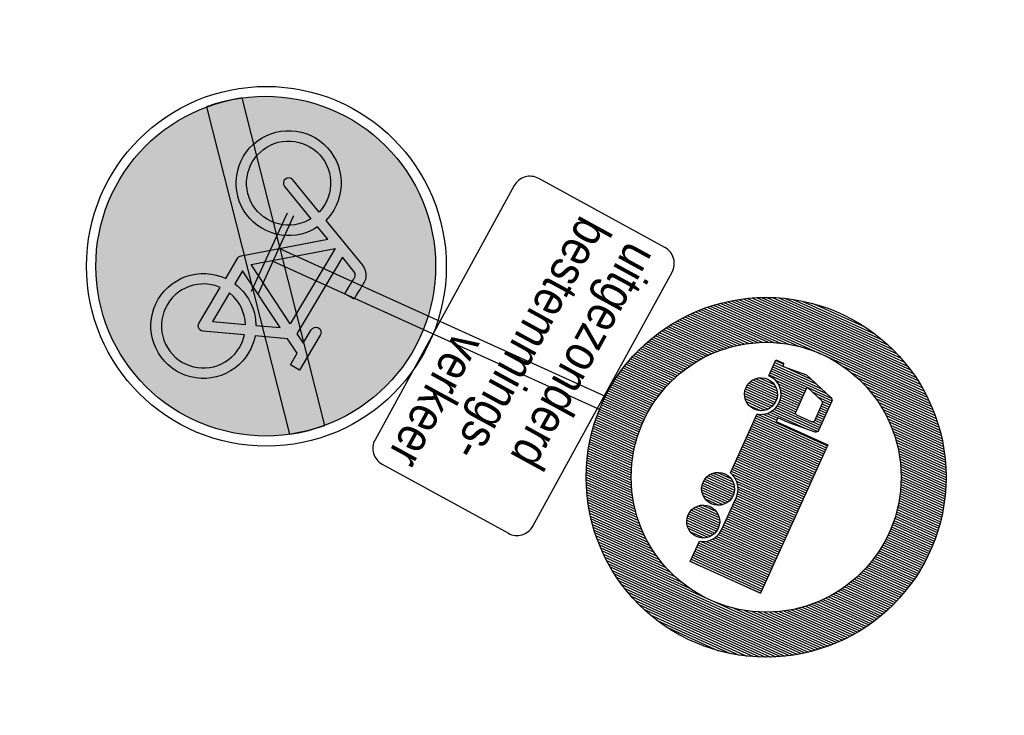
# Model space of a CAD drawing. Header units: metres. Extents: x 197090 to 197675, y 354829 to 355564.
# Tile 2 of 12: x 197664.78 to 197670.94, y 354829.49 to 354833.84. Entities that reach past the tile are written whole.
import ezdxf
from ezdxf.enums import TextEntityAlignment as Align

# ---------------------------------------------------------------- set-up
doc = ezdxf.new("R2010")
doc.units = ezdxf.units.M
doc.layers.get('0').update_dxf_attribs({"lineweight": 25})
doc.styles.add('RVV', font='arial.ttf', dxfattribs={"width": 0.85, "height": 2})
pattern_1 = [(0, (0, 0), (0, 0.00625), [])]

# ---------------------------------------------------------------- blocks, each defined once
blk = doc.blocks.new('G12')
h = blk.add_hatch(color=170)
h.paths.add_polyline_path([(1.7424, -0.0877), (1.7424, -0.1569), (1.8819, -0.2964), (1.8933, -0.2817), (1.9066, -0.2629), (1.9189, -0.2434), (1.9303, -0.2233), (1.9407, -0.2025), (1.9502, -0.1812), (1.9586, -0.1594), (1.9659, -0.1373), (1.9721, -0.1151), (1.9771, -0.0926), (1.981, -0.0699), (1.9838, -0.047), (1.9855, -0.0239), (1.9861, -0.0005), (1.9855, 0.0228), (1.9838, 0.046), (1.981, 0.0689), (1.9771, 0.0916), (1.9721, 0.114), (1.9659, 0.1363), (1.9586, 0.1583), (1.9502, 0.1801), (1.9407, 0.2015), (1.9303, 0.2222), (1.9189, 0.2423), (1.9066, 0.2618), (1.8933, 0.2806), (1.8791, 0.2988), (1.8639, 0.3164), (1.8478, 0.3333), (1.8309, 0.3494), (1.8133, 0.3646), (1.7951, 0.3788), (1.7763, 0.3921), (1.7568, 0.4044), (1.7367, 0.4158), (1.716, 0.4262), (1.6946, 0.4357), (1.6728, 0.4441), (1.6508, 0.4514), (1.6285, 0.4576), (1.6061, 0.4626), (1.5834, 0.4665), (1.5605, 0.4694), (1.5373, 0.471), (1.514, 0.4716), (1.4906, 0.471), (1.4675, 0.4694), (1.4446, 0.4665), (1.4219, 0.4626), (1.3994, 0.4576), (1.3772, 0.4514), (1.3551, 0.4441), (1.3333, 0.4357), (1.312, 0.4262), (1.2912, 0.4158), (1.2711, 0.4044), (1.2516, 0.3921), (1.2328, 0.3788), (1.2181, 0.3674), (1.3113, 0.2742), (1.3156, 0.2861), (1.3217, 0.2991), (1.3291, 0.3114), (1.3376, 0.3228), (1.3472, 0.3334), (1.3578, 0.3431), (1.3693, 0.3516), (1.3815, 0.3589), (1.3945, 0.3651), (1.4081, 0.37), (1.4219, 0.3735), (1.436, 0.3756), (1.4504, 0.3763), (1.4647, 0.3756), (1.4788, 0.3735), (1.4926, 0.37), (1.5062, 0.3651), (1.5193, 0.3589), (1.5315, 0.3516), (1.5429, 0.3431), (1.5535, 0.3334), (1.5632, 0.3228), (1.5717, 0.3114), (1.579, 0.2991), (1.5852, 0.2861), (1.5901, 0.2725), (1.5936, 0.2587), (1.5957, 0.2446), (1.5964, 0.2303), (1.5953, 0.212), (1.5919, 0.1941), (1.7433, 0.1392), (1.7509, 0.1355), (1.7576, 0.1304), (1.7633, 0.124), (1.7678, 0.1165), (1.7707, 0.1093), (1.7716, 0.1037), (1.7716, 0.1017), (1.7716, 0.0983), (1.7716, 0.0934), (1.7716, 0.087), (1.7716, 0.079), (1.7716, 0.0696), (1.7716, 0.0587), (1.7716, 0.0463), (1.7424, 0.0463), (1.7424, 0.0587), (1.7424, 0.0694), (1.7424, 0.0786), (1.7424, 0.0861), (1.7424, 0.0921), (1.7424, 0.0965), (1.7424, 0.0992), (1.7424, 0.1004), (1.7412, 0.1044), (1.7378, 0.1089), (1.7331, 0.112), (1.6842, 0.1296), (1.6842, -0.0987), (1.7131, -0.1276), (1.7131, -0.0877), (1.7143, -0.082), (1.7174, -0.0773), (1.7222, -0.0741), (1.7279, -0.0731), (1.7334, -0.0741), (1.7382, -0.0773), (1.7413, -0.082)])
h.paths.add_polyline_path([(1.5437, 0.0418), (1.6546, -0.0691), (1.6546, 0.1404)], flags=17)
h.paths.add_polyline_path([(1.6236, 0.1517), (1.582, 0.167), (1.5762, 0.1561), (1.5696, 0.1458), (1.5621, 0.1361), (1.5537, 0.127), (1.543, 0.1173), (1.5315, 0.1087), (1.5193, 0.1014), (1.5062, 0.0953), (1.4944, 0.0911), (1.5231, 0.0624)], flags=17)
h.paths.add_polyline_path([(1.4453, 0.2166), (1.4405, 0.2194), (1.4371, 0.224), (1.4357, 0.2295), (1.4368, 0.2352), (1.4398, 0.2401), (1.4443, 0.2434), (1.4498, 0.2447), (1.4555, 0.244), (1.5644, 0.2043), (1.5664, 0.2172), (1.5671, 0.2303), (1.5666, 0.2418), (1.5649, 0.2531), (1.5621, 0.2642), (1.5582, 0.2751), (1.5532, 0.2855), (1.5474, 0.2953), (1.5406, 0.3044), (1.5329, 0.313), (1.5245, 0.3207), (1.5153, 0.3275), (1.5056, 0.3333), (1.4951, 0.3382), (1.4843, 0.342), (1.4732, 0.3448), (1.4619, 0.3465), (1.4504, 0.347), (1.4388, 0.3465), (1.4275, 0.3448), (1.4164, 0.342), (1.4056, 0.3382), (1.3951, 0.3333), (1.3854, 0.3275), (1.3762, 0.3207), (1.3677, 0.313), (1.3599, 0.3044), (1.3532, 0.2953), (1.3473, 0.2855), (1.3425, 0.2751), (1.3386, 0.2642), (1.3358, 0.2531), (1.3354, 0.2501), (1.4702, 0.1153), (1.4732, 0.1157), (1.4843, 0.1185), (1.4951, 0.1223), (1.5056, 0.1272), (1.5153, 0.133), (1.5244, 0.1398), (1.5328, 0.1476), (1.5447, 0.1614), (1.5543, 0.1768)], flags=17)
blk.add_hatch(color=10).paths.add_polyline_path([(1.8099, -0.3684), (1.8292, -0.352), (1.8478, -0.3344), (1.8654, -0.3158), (1.8819, -0.2964), (1.218, 0.3674), (1.1987, 0.3509), (1.1801, 0.3333), (1.1625, 0.3148), (1.146, 0.2954)])
h = blk.add_hatch(color=255)
h.paths.add_polyline_path([(1.6842, 0.1305), (1.7331, 0.1128), (1.7378, 0.1097), (1.7412, 0.1053), (1.7424, 0.1012), (1.7424, 0.1001), (1.7424, 0.0973), (1.7424, 0.0929), (1.7424, 0.087), (1.7424, 0.0794), (1.7424, 0.0703), (1.7424, 0.0595), (1.7424, 0.0472), (1.7716, 0.0472), (1.7716, 0.0596), (1.7716, 0.0705), (1.7716, 0.0799), (1.7716, 0.0878), (1.7716, 0.0942), (1.7716, 0.0991), (1.7716, 0.1026), (1.7716, 0.1045), (1.7707, 0.1101), (1.7678, 0.1173), (1.7633, 0.1248), (1.7576, 0.1312), (1.7509, 0.1363), (1.7433, 0.14), (1.5919, 0.195), (1.5953, 0.2128), (1.5964, 0.2311), (1.5957, 0.2454), (1.5936, 0.2595), (1.5901, 0.2733), (1.5852, 0.2869), (1.579, 0.3), (1.5717, 0.3122), (1.5632, 0.3236), (1.5535, 0.3343), (1.5429, 0.3439), (1.5315, 0.3524), (1.5193, 0.3597), (1.5062, 0.3659), (1.4926, 0.3708), (1.4788, 0.3743), (1.4647, 0.3764), (1.4504, 0.3771), (1.436, 0.3764), (1.4219, 0.3743), (1.4081, 0.3708), (1.3945, 0.3659), (1.3815, 0.3597), (1.3693, 0.3524), (1.3578, 0.3439), (1.3472, 0.3343), (1.3376, 0.3236), (1.3291, 0.3122), (1.3217, 0.3), (1.3156, 0.2869), (1.3107, 0.2733), (1.3072, 0.2595), (1.3051, 0.2454), (1.3044, 0.2311), (1.3051, 0.2167), (1.3072, 0.2027), (1.3107, 0.1888), (1.3156, 0.1753), (1.3217, 0.1622), (1.3291, 0.1499), (1.3376, 0.1385), (1.3472, 0.1278), (1.3578, 0.1181), (1.3693, 0.1096), (1.3815, 0.1023), (1.3945, 0.0962), (1.4081, 0.0913), (1.4219, 0.0879), (1.436, 0.0858), (1.4504, 0.0851), (1.4647, 0.0858), (1.4788, 0.0879), (1.4926, 0.0913), (1.5062, 0.0961), (1.5193, 0.1023), (1.5315, 0.1096), (1.543, 0.1181), (1.5537, 0.1278), (1.5621, 0.1369), (1.5696, 0.1466), (1.5762, 0.1569), (1.582, 0.1678), (1.6236, 0.1526), (1.4408, -0.0099), (1.4372, -0.0143), (1.4361, -0.0171), (1.4357, -0.02), (1.4357, -0.086), (1.4252, -0.0874), (1.4148, -0.0896), (1.4046, -0.0926), (1.3945, -0.0964), (1.3815, -0.1026), (1.3693, -0.1099), (1.3578, -0.1184), (1.3472, -0.1281), (1.3376, -0.1388), (1.3291, -0.1502), (1.3217, -0.1624), (1.3156, -0.1754), (1.3107, -0.1889), (1.3072, -0.2027), (1.3051, -0.2169), (1.3044, -0.2313), (1.3051, -0.2457), (1.3072, -0.2598), (1.3107, -0.2737), (1.3156, -0.2872), (1.3217, -0.3003), (1.3291, -0.3125), (1.3376, -0.3239), (1.3472, -0.3346), (1.3578, -0.3442), (1.3693, -0.3527), (1.3815, -0.3599), (1.3945, -0.366), (1.4081, -0.3709), (1.4219, -0.3743), (1.436, -0.3764), (1.4504, -0.3771), (1.4647, -0.3764), (1.4788, -0.3743), (1.4926, -0.3709), (1.5062, -0.3661), (1.5193, -0.3599), (1.5315, -0.3527), (1.5429, -0.3442), (1.5535, -0.3346), (1.5632, -0.3239), (1.5717, -0.3125), (1.579, -0.3003), (1.5852, -0.2872), (1.5901, -0.2736), (1.5936, -0.2598), (1.5957, -0.2456), (1.5964, -0.2311), (1.5958, -0.2184), (1.5942, -0.2059), (1.5915, -0.1936), (1.5877, -0.1815), (1.6695, -0.1421), (1.7131, -0.163), (1.7131, -0.2), (1.7424, -0.2), (1.7424, -0.0869), (1.7413, -0.0812), (1.7382, -0.0764), (1.7334, -0.0733), (1.7279, -0.0723), (1.7222, -0.0733), (1.7174, -0.0764), (1.7143, -0.0812), (1.7131, -0.0869), (1.7131, -0.1308), (1.6842, -0.1167)])
h.paths.add_polyline_path([(1.4653, -0.1152), (1.4804, -0.1183), (1.4952, -0.1233), (1.5056, -0.1283), (1.5153, -0.1341), (1.5244, -0.1409), (1.5328, -0.1487), (1.5412, -0.1579), (1.5486, -0.1678), (1.4653, -0.2078)], flags=16)
h.paths.add_polyline_path([(1.4357, -0.1152), (1.4357, -0.232), (1.4371, -0.2375), (1.4407, -0.242), (1.4456, -0.245), (1.4511, -0.2459), (1.4566, -0.2445), (1.5611, -0.1944), (1.5638, -0.2034), (1.5656, -0.2125), (1.5668, -0.2217), (1.5671, -0.2311), (1.5666, -0.2426), (1.5649, -0.2539), (1.5621, -0.265), (1.5582, -0.2759), (1.5532, -0.2863), (1.5474, -0.2961), (1.5406, -0.3053), (1.5329, -0.3138), (1.5245, -0.3215), (1.5153, -0.3283), (1.5056, -0.3341), (1.4951, -0.339), (1.4843, -0.3429), (1.4732, -0.3456), (1.4619, -0.3473), (1.4504, -0.3478), (1.4388, -0.3473), (1.4275, -0.3457), (1.4164, -0.343), (1.4056, -0.3392), (1.3952, -0.3342), (1.3854, -0.3283), (1.3762, -0.3215), (1.3677, -0.3138), (1.3599, -0.3053), (1.3532, -0.2961), (1.3473, -0.2863), (1.3425, -0.2759), (1.3386, -0.265), (1.3358, -0.254), (1.3342, -0.2427), (1.3336, -0.2312), (1.3342, -0.2198), (1.3358, -0.2085), (1.3386, -0.1975), (1.3425, -0.1866), (1.3473, -0.1762), (1.3532, -0.1664), (1.3599, -0.1572), (1.3677, -0.1487), (1.3762, -0.1409), (1.3854, -0.1341), (1.3952, -0.1283), (1.4056, -0.1233), (1.4206, -0.1182)], flags=16)
h.paths.add_polyline_path([(1.4653, -0.086), (1.4653, -0.0439), (1.6358, -0.126), (1.5749, -0.1549), (1.5651, -0.1409), (1.5537, -0.1278), (1.543, -0.1182), (1.5315, -0.1098), (1.5192, -0.1025), (1.5062, -0.0964), (1.4963, -0.0926), (1.4861, -0.0896), (1.4758, -0.0874)], flags=16)
h.paths.add_polyline_path([(1.4767, -0.017), (1.6546, 0.1412), (1.6546, -0.1027)], flags=16)
h.paths.add_polyline_path([(1.4504, 0.1143), (1.4388, 0.1149), (1.4275, 0.1166), (1.4164, 0.1194), (1.4056, 0.1233), (1.3952, 0.1281), (1.3854, 0.1339), (1.3762, 0.1407), (1.3677, 0.1484), (1.3599, 0.1569), (1.3532, 0.1661), (1.3473, 0.1759), (1.3425, 0.1863), (1.3386, 0.1972), (1.3358, 0.2083), (1.3342, 0.2196), (1.3336, 0.2311), (1.3342, 0.2426), (1.3358, 0.2539), (1.3386, 0.265), (1.3425, 0.2759), (1.3473, 0.2863), (1.3532, 0.2961), (1.3599, 0.3053), (1.3677, 0.3138), (1.3762, 0.3215), (1.3854, 0.3283), (1.3951, 0.3341), (1.4056, 0.339), (1.4164, 0.3429), (1.4275, 0.3456), (1.4388, 0.3473), (1.4504, 0.3478), (1.4619, 0.3473), (1.4732, 0.3456), (1.4843, 0.3429), (1.4951, 0.339), (1.5056, 0.3341), (1.5153, 0.3283), (1.5245, 0.3215), (1.5329, 0.3138), (1.5406, 0.3053), (1.5474, 0.2961), (1.5532, 0.2863), (1.5582, 0.2759), (1.5621, 0.265), (1.5649, 0.2539), (1.5666, 0.2426), (1.5671, 0.2311), (1.5664, 0.218), (1.5644, 0.2051), (1.4555, 0.2448), (1.4498, 0.2456), (1.4443, 0.2442), (1.4398, 0.2409), (1.4368, 0.236), (1.4357, 0.2303), (1.4371, 0.2248), (1.4405, 0.2202), (1.4453, 0.2174), (1.5543, 0.1776), (1.5447, 0.1623), (1.5328, 0.1484), (1.5244, 0.1406), (1.5153, 0.1339), (1.5056, 0.128), (1.4951, 0.1232), (1.4843, 0.1193), (1.4732, 0.1166), (1.4619, 0.1149)], flags=16)
h = blk.add_hatch(color=170)
h.paths.add_polyline_path([(1.5717, -0.3133), (1.5632, -0.3247), (1.5535, -0.3354), (1.5429, -0.345), (1.5315, -0.3535), (1.5193, -0.3608), (1.5062, -0.3669), (1.4926, -0.3717), (1.4788, -0.3752), (1.4647, -0.3772), (1.4504, -0.3779), (1.436, -0.3772), (1.4219, -0.3752), (1.4081, -0.3717), (1.3945, -0.3669), (1.3815, -0.3608), (1.3693, -0.3535), (1.3578, -0.345), (1.3472, -0.3354), (1.3376, -0.3247), (1.3291, -0.3133), (1.3217, -0.3011), (1.3156, -0.2881), (1.3107, -0.2745), (1.3072, -0.2606), (1.3051, -0.2465), (1.3044, -0.2321), (1.3051, -0.2177), (1.3072, -0.2036), (1.3107, -0.1898), (1.3156, -0.1762), (1.3217, -0.1633), (1.3291, -0.151), (1.3376, -0.1396), (1.3472, -0.1289), (1.3578, -0.1192), (1.3693, -0.1107), (1.3815, -0.1034), (1.3945, -0.0973), (1.4046, -0.0935), (1.4148, -0.0905), (1.4252, -0.0883), (1.4357, -0.0868), (1.4357, -0.0208), (1.4361, -0.0179), (1.4372, -0.0152), (1.4408, -0.0107), (1.4468, -0.0054), (1.1461, 0.2954), (1.1346, 0.2806), (1.1213, 0.2618), (1.109, 0.2423), (1.0976, 0.2222), (1.0872, 0.2015), (1.0778, 0.1801), (1.0694, 0.1583), (1.0621, 0.1363), (1.0559, 0.114), (1.0508, 0.0916), (1.0469, 0.0689), (1.0441, 0.046), (1.0424, 0.0228), (1.0418, -0.0005), (1.0424, -0.0239), (1.0441, -0.047), (1.0469, -0.0699), (1.0508, -0.0926), (1.0559, -0.1151), (1.0621, -0.1373), (1.0694, -0.1594), (1.0778, -0.1812), (1.0872, -0.2025), (1.0976, -0.2233), (1.109, -0.2434), (1.1213, -0.2629), (1.1346, -0.2817), (1.1488, -0.2999), (1.164, -0.3174), (1.1801, -0.3344), (1.197, -0.3505), (1.2146, -0.3657), (1.2328, -0.3799), (1.2516, -0.3932), (1.2711, -0.4055), (1.2912, -0.4169), (1.312, -0.4273), (1.3333, -0.4367), (1.3551, -0.4451), (1.3772, -0.4524), (1.3994, -0.4586), (1.4219, -0.4637), (1.4446, -0.4676), (1.4675, -0.4704), (1.4906, -0.4721), (1.514, -0.4727), (1.5373, -0.4721), (1.5605, -0.4704), (1.5834, -0.4676), (1.6061, -0.4637), (1.6285, -0.4586), (1.6508, -0.4524), (1.6728, -0.4451), (1.6946, -0.4367), (1.716, -0.4273), (1.7367, -0.4169), (1.7568, -0.4055), (1.7763, -0.3932), (1.7951, -0.3799), (1.8098, -0.3684), (1.6121, -0.1706), (1.5877, -0.1824), (1.5915, -0.1944), (1.5942, -0.2067), (1.5958, -0.2192), (1.5964, -0.2319), (1.5957, -0.2464), (1.5936, -0.2606), (1.5901, -0.2745), (1.5852, -0.2881), (1.579, -0.3011)])
h.paths.add_polyline_path([(1.4566, -0.2454), (1.4511, -0.2467), (1.4456, -0.2458), (1.4407, -0.2428), (1.4371, -0.2383), (1.4357, -0.2328), (1.4357, -0.1161), (1.4206, -0.119), (1.4056, -0.1241), (1.3952, -0.1291), (1.3854, -0.135), (1.3762, -0.1418), (1.3677, -0.1495), (1.3599, -0.1581), (1.3532, -0.1672), (1.3473, -0.177), (1.3425, -0.1874), (1.3386, -0.1983), (1.3358, -0.2093), (1.3342, -0.2206), (1.3336, -0.2321), (1.3342, -0.2435), (1.3358, -0.2548), (1.3386, -0.2658), (1.3425, -0.2767), (1.3473, -0.2871), (1.3532, -0.2969), (1.3599, -0.3061), (1.3677, -0.3146), (1.3762, -0.3224), (1.3854, -0.3292), (1.3952, -0.3351), (1.4056, -0.34), (1.4164, -0.3438), (1.4275, -0.3465), (1.4388, -0.3481), (1.4504, -0.3487), (1.4619, -0.3481), (1.4732, -0.3465), (1.4843, -0.3437), (1.4951, -0.3399), (1.5056, -0.335), (1.5153, -0.3291), (1.5245, -0.3224), (1.5329, -0.3146), (1.5406, -0.3061), (1.5474, -0.2969), (1.5532, -0.2871), (1.5582, -0.2767), (1.5621, -0.2658), (1.5649, -0.2547), (1.5666, -0.2434), (1.5671, -0.2319), (1.5668, -0.2226), (1.5656, -0.2133), (1.5638, -0.2042), (1.5611, -0.1952)], flags=17)
h.paths.add_polyline_path([(1.4653, -0.2087), (1.5486, -0.1686), (1.5412, -0.1588), (1.5328, -0.1495), (1.5244, -0.1418), (1.5153, -0.135), (1.5056, -0.1291), (1.4952, -0.1241), (1.4804, -0.1191), (1.4653, -0.1161)], flags=16)
h.paths.add_polyline_path([(1.5062, -0.0973), (1.5192, -0.1034), (1.5315, -0.1106), (1.543, -0.119), (1.5537, -0.1286), (1.5651, -0.1417), (1.5749, -0.1558), (1.59, -0.1486), (1.5056, -0.0641), (1.4653, -0.0447), (1.4653, -0.0868), (1.4758, -0.0883), (1.4861, -0.0905), (1.4963, -0.0935)], flags=17)
for points in [[(1.514, -0.4727), (1.4906, -0.4721), (1.4675, -0.4704), (1.4446, -0.4676), (1.4219, -0.4637), (1.3994, -0.4586), (1.3772, -0.4524), (1.3551, -0.4451), (1.3333, -0.4367), (1.312, -0.4273), (1.2912, -0.4169), (1.2711, -0.4055), (1.2516, -0.3932), (1.2328, -0.3799), (1.2146, -0.3657), (1.197, -0.3505), (1.1801, -0.3344), (1.164, -0.3174), (1.1488, -0.2999), (1.1346, -0.2817), (1.1213, -0.2629), (1.109, -0.2434), (1.0976, -0.2233), (1.0872, -0.2025), (1.0778, -0.1812), (1.0694, -0.1594), (1.0621, -0.1373), (1.0559, -0.1151), (1.0508, -0.0926), (1.0469, -0.0699), (1.0441, -0.047), (1.0424, -0.0239), (1.0418, -0.0005), (1.0424, 0.0228), (1.0441, 0.046), (1.0469, 0.0689), (1.0508, 0.0916), (1.0559, 0.114), (1.0621, 0.1363), (1.0694, 0.1583), (1.0778, 0.1801), (1.0872, 0.2015), (1.0976, 0.2222), (1.109, 0.2423), (1.1213, 0.2618), (1.1346, 0.2806), (1.1488, 0.2988), (1.164, 0.3164), (1.1801, 0.3333), (1.197, 0.3494), (1.2146, 0.3646), (1.2328, 0.3788), (1.2516, 0.3921), (1.2711, 0.4044), (1.2912, 0.4158), (1.312, 0.4262), (1.3333, 0.4357), (1.3551, 0.4441), (1.3772, 0.4514), (1.3994, 0.4576), (1.4219, 0.4626), (1.4446, 0.4665), (1.4675, 0.4694), (1.4906, 0.471), (1.514, 0.4716), (1.5373, 0.471), (1.5605, 0.4694), (1.5834, 0.4665), (1.6061, 0.4626), (1.6285, 0.4576), (1.6508, 0.4514), (1.6728, 0.4441), (1.6946, 0.4357), (1.716, 0.4262), (1.7367, 0.4158), (1.7568, 0.4044), (1.7763, 0.3921), (1.7951, 0.3788), (1.8133, 0.3646), (1.8309, 0.3494), (1.8478, 0.3333), (1.8639, 0.3164), (1.8791, 0.2988), (1.8933, 0.2806), (1.9066, 0.2618), (1.9189, 0.2423), (1.9303, 0.2222), (1.9407, 0.2015), (1.9502, 0.1801), (1.9586, 0.1583), (1.9659, 0.1363), (1.9721, 0.114), (1.9771, 0.0916), (1.981, 0.0689), (1.9838, 0.046), (1.9855, 0.0228), (1.9861, -0.0005), (1.9855, -0.0239), (1.9838, -0.047), (1.981, -0.0699), (1.9771, -0.0926), (1.9721, -0.1151), (1.9659, -0.1373), (1.9586, -0.1594), (1.9502, -0.1812), (1.9407, -0.2025), (1.9303, -0.2233), (1.9189, -0.2434), (1.9066, -0.2629), (1.8933, -0.2817), (1.8791, -0.2999), (1.8639, -0.3174), (1.8478, -0.3344), (1.8309, -0.3505), (1.8133, -0.3657), (1.7951, -0.3799), (1.7763, -0.3932), (1.7568, -0.4055), (1.7367, -0.4169), (1.716, -0.4273), (1.6946, -0.4367), (1.6728, -0.4451), (1.6508, -0.4524), (1.6285, -0.4586), (1.6061, -0.4637), (1.5834, -0.4676), (1.5605, -0.4704), (1.5373, -0.4721), (1.514, -0.4727)], [(1.8099, -0.3684), (1.8292, -0.352), (1.8478, -0.3344), (1.8654, -0.3158), (1.8819, -0.2964), (1.218, 0.3674), (1.1987, 0.3509), (1.1801, 0.3333), (1.1625, 0.3148), (1.146, 0.2954), (1.8099, -0.3684)]]:
    blk.add_lwpolyline(points, close=True)
at = {"color": 255}
for points in [[(1.4357, -0.0208), (1.4361, -0.0179), (1.4372, -0.0152), (1.4408, -0.0107), (1.6236, 0.1517), (1.582, 0.167), (1.5762, 0.1561), (1.5696, 0.1458), (1.5621, 0.1361), (1.5537, 0.127), (1.543, 0.1173), (1.5315, 0.1087), (1.5193, 0.1014), (1.5062, 0.0953), (1.4926, 0.0905), (1.4788, 0.087), (1.4647, 0.085), (1.4504, 0.0843), (1.436, 0.085), (1.4219, 0.087), (1.4081, 0.0905), (1.3945, 0.0953), (1.3815, 0.1014), (1.3693, 0.1087), (1.3578, 0.1172), (1.3472, 0.1269), (1.3376, 0.1376), (1.3291, 0.1491), (1.3217, 0.1614), (1.3156, 0.1744), (1.3107, 0.188), (1.3072, 0.2018), (1.3051, 0.2159), (1.3044, 0.2303), (1.3051, 0.2446), (1.3072, 0.2587), (1.3107, 0.2725), (1.3156, 0.2861), (1.3217, 0.2991), (1.3291, 0.3114), (1.3376, 0.3228), (1.3472, 0.3334), (1.3578, 0.3431), (1.3693, 0.3516), (1.3815, 0.3589), (1.3945, 0.3651), (1.4081, 0.37), (1.4219, 0.3735), (1.436, 0.3756), (1.4504, 0.3763), (1.4647, 0.3756), (1.4788, 0.3735), (1.4926, 0.37), (1.5062, 0.3651), (1.5193, 0.3589), (1.5315, 0.3516), (1.5429, 0.3431), (1.5535, 0.3334), (1.5632, 0.3228), (1.5717, 0.3114), (1.579, 0.2991), (1.5852, 0.2861), (1.5901, 0.2725), (1.5936, 0.2587), (1.5957, 0.2446), (1.5964, 0.2303), (1.5953, 0.212), (1.5919, 0.1941), (1.7433, 0.1392), (1.7509, 0.1355), (1.7576, 0.1304), (1.7633, 0.124), (1.7678, 0.1165), (1.7707, 0.1093), (1.7716, 0.1037), (1.7716, 0.1017), (1.7716, 0.0983), (1.7716, 0.0934), (1.7716, 0.087), (1.7716, 0.079), (1.7716, 0.0696), (1.7716, 0.0587), (1.7716, 0.0463), (1.7424, 0.0463), (1.7424, 0.0587), (1.7424, 0.0694), (1.7424, 0.0786), (1.7424, 0.0861), (1.7424, 0.0921), (1.7424, 0.0965), (1.7424, 0.0992), (1.7424, 0.1004), (1.7412, 0.1044), (1.7378, 0.1089), (1.7331, 0.112), (1.6842, 0.1296), (1.6842, -0.1176), (1.7131, -0.1316), (1.7131, -0.0877), (1.7143, -0.082), (1.7174, -0.0773), (1.7222, -0.0741), (1.7279, -0.0731), (1.7334, -0.0741), (1.7382, -0.0773), (1.7413, -0.082), (1.7424, -0.0877), (1.7424, -0.2009), (1.7131, -0.2009), (1.7131, -0.1638), (1.6695, -0.1429), (1.5877, -0.1824), (1.5915, -0.1944), (1.5942, -0.2067), (1.5958, -0.2192), (1.5964, -0.2319), (1.5957, -0.2464), (1.5936, -0.2606), (1.5901, -0.2745), (1.5852, -0.2881), (1.579, -0.3011), (1.5717, -0.3133), (1.5632, -0.3247), (1.5535, -0.3354), (1.5429, -0.345), (1.5315, -0.3535), (1.5193, -0.3608), (1.5062, -0.3669), (1.4926, -0.3717), (1.4788, -0.3752), (1.4647, -0.3772), (1.4504, -0.3779), (1.436, -0.3772), (1.4219, -0.3752), (1.4081, -0.3717), (1.3945, -0.3669), (1.3815, -0.3608), (1.3693, -0.3535), (1.3578, -0.345), (1.3472, -0.3354), (1.3376, -0.3247), (1.3291, -0.3133), (1.3217, -0.3011), (1.3156, -0.2881), (1.3107, -0.2745), (1.3072, -0.2606), (1.3051, -0.2465), (1.3044, -0.2321), (1.3051, -0.2177), (1.3072, -0.2036), (1.3107, -0.1898), (1.3156, -0.1762), (1.3217, -0.1633), (1.3291, -0.151), (1.3376, -0.1396), (1.3472, -0.1289), (1.3578, -0.1192), (1.3693, -0.1107), (1.3815, -0.1034), (1.3945, -0.0973), (1.4046, -0.0935), (1.4148, -0.0905), (1.4252, -0.0883), (1.4357, -0.0868), (1.4357, -0.0208)], [(1.5543, 0.1768), (1.5447, 0.1614), (1.5328, 0.1476), (1.5244, 0.1398), (1.5153, 0.133), (1.5056, 0.1272), (1.4951, 0.1223), (1.4843, 0.1185), (1.4732, 0.1157), (1.4619, 0.1141), (1.4504, 0.1135), (1.4388, 0.1141), (1.4275, 0.1158), (1.4164, 0.1186), (1.4056, 0.1225), (1.3952, 0.1273), (1.3854, 0.1331), (1.3762, 0.1398), (1.3677, 0.1476), (1.3599, 0.1561), (1.3532, 0.1653), (1.3473, 0.1751), (1.3425, 0.1855), (1.3386, 0.1964), (1.3358, 0.2074), (1.3342, 0.2187), (1.3336, 0.2303), (1.3342, 0.2418), (1.3358, 0.2531), (1.3386, 0.2642), (1.3425, 0.2751), (1.3473, 0.2855), (1.3532, 0.2953), (1.3599, 0.3044), (1.3677, 0.313), (1.3762, 0.3207), (1.3854, 0.3275), (1.3951, 0.3333), (1.4056, 0.3382), (1.4164, 0.342), (1.4275, 0.3448), (1.4388, 0.3465), (1.4504, 0.347), (1.4619, 0.3465), (1.4732, 0.3448), (1.4843, 0.342), (1.4951, 0.3382), (1.5056, 0.3333), (1.5153, 0.3275), (1.5245, 0.3207), (1.5329, 0.313), (1.5406, 0.3044), (1.5474, 0.2953), (1.5532, 0.2855), (1.5582, 0.2751), (1.5621, 0.2642), (1.5649, 0.2531), (1.5666, 0.2418), (1.5671, 0.2303), (1.5664, 0.2172), (1.5644, 0.2043), (1.4555, 0.244), (1.4498, 0.2447), (1.4443, 0.2434), (1.4398, 0.2401), (1.4368, 0.2352), (1.4357, 0.2295), (1.4371, 0.224), (1.4405, 0.2194), (1.4453, 0.2166), (1.5543, 0.1768)], [(1.6546, -0.1035), (1.4767, -0.0178), (1.6546, 0.1404), (1.6546, -0.1035)], [(1.4653, -0.0868), (1.4758, -0.0883), (1.4861, -0.0905), (1.4963, -0.0935), (1.5062, -0.0973), (1.5192, -0.1034), (1.5315, -0.1106), (1.543, -0.119), (1.5537, -0.1286), (1.5651, -0.1417), (1.5749, -0.1558), (1.6358, -0.1268), (1.4653, -0.0447), (1.4653, -0.0868)], [(1.4357, -0.1161), (1.4206, -0.119), (1.4056, -0.1241), (1.3952, -0.1291), (1.3854, -0.135), (1.3762, -0.1418), (1.3677, -0.1495), (1.3599, -0.1581), (1.3532, -0.1672), (1.3473, -0.177), (1.3425, -0.1874), (1.3386, -0.1983), (1.3358, -0.2093), (1.3342, -0.2206), (1.3336, -0.2321), (1.3342, -0.2435), (1.3358, -0.2548), (1.3386, -0.2658), (1.3425, -0.2767), (1.3473, -0.2871), (1.3532, -0.2969), (1.3599, -0.3061), (1.3677, -0.3146), (1.3762, -0.3224), (1.3854, -0.3292), (1.3952, -0.3351), (1.4056, -0.34), (1.4164, -0.3438), (1.4275, -0.3465), (1.4388, -0.3481), (1.4504, -0.3487), (1.4619, -0.3481), (1.4732, -0.3465), (1.4843, -0.3437), (1.4951, -0.3399), (1.5056, -0.335), (1.5153, -0.3291), (1.5245, -0.3224), (1.5329, -0.3146), (1.5406, -0.3061), (1.5474, -0.2969), (1.5532, -0.2871), (1.5582, -0.2767), (1.5621, -0.2658), (1.5649, -0.2547), (1.5666, -0.2434), (1.5671, -0.2319), (1.5668, -0.2226), (1.5656, -0.2133), (1.5638, -0.2042), (1.5611, -0.1952), (1.4566, -0.2454), (1.4511, -0.2467), (1.4456, -0.2458), (1.4407, -0.2428), (1.4371, -0.2383), (1.4357, -0.2328), (1.4357, -0.1161)], [(1.4653, -0.2087), (1.5486, -0.1686), (1.5412, -0.1588), (1.5328, -0.1495), (1.5244, -0.1418), (1.5153, -0.135), (1.5056, -0.1291), (1.4952, -0.1241), (1.4804, -0.1191), (1.4653, -0.1161), (1.4653, -0.2087)]]:
    blk.add_lwpolyline(points, close=True, dxfattribs=at)
blk.add_circle((1.5156, 0), 0.5)
blk = doc.blocks.new('C07')
h = blk.add_hatch()
h.set_pattern_fill('LINE', color=10, scale=0.05, style=0)
h.set_pattern_definition(pattern_1)
h.paths.add_polyline_path([(1.0156, 0, 1), (2.0156, 0, 1)])
h.paths.add_polyline_path([(1.8906, 0, -1), (1.1406, 0, -1)], flags=16)
h = blk.add_hatch()
h.set_pattern_fill('LINE', color=256, scale=0.05, style=0)
h.set_pattern_definition(pattern_1)
h.paths.add_polyline_path([(1.6343, 0.1526), (1.4772, 0.1526), (1.4772, 0.164), (1.5087, 0.164), (1.5874, 0.1705), (1.59, 0.1713), (1.5923, 0.1729), (1.5939, 0.1752), (1.5944, 0.1779), (1.5944, 0.2683), (1.5939, 0.271), (1.5923, 0.2733), (1.5874, 0.2763), (1.5001, 0.3054), (1.4315, 0.2997), (1.4287, 0.3083), (1.4058, 0.3083), (1.4058, 0.2598), (1.4072, 0.2598), (1.4184, 0.2587), (1.4287, 0.2557), (1.4381, 0.2506), (1.4467, 0.2434), (1.4538, 0.2348), (1.4589, 0.2254), (1.4619, 0.2151), (1.463, 0.204), (1.4619, 0.1929), (1.4589, 0.1826), (1.4538, 0.1732), (1.4466, 0.1646), (1.4406, 0.1593), (1.4342, 0.1551), (1.4273, 0.1519), (1.4201, 0.1497), (1.4201, -0.0302), (1.4273, -0.0324), (1.4342, -0.0356), (1.4406, -0.0399), (1.4466, -0.0451), (1.4538, -0.0537), (1.4589, -0.0632), (1.4619, -0.0734), (1.463, -0.0845), (1.463, -0.1846), (1.4619, -0.1956), (1.4589, -0.2059), (1.4538, -0.2153), (1.4466, -0.2239), (1.4406, -0.2292), (1.4342, -0.2334), (1.4273, -0.2367), (1.4201, -0.2389), (1.4201, -0.3001), (1.6343, -0.3001)])
h.paths.add_polyline_path([(1.5217, 0.1926), (1.5195, 0.1931), (1.5176, 0.1943), (1.5163, 0.1962), (1.5158, 0.1985), (1.5158, 0.2749), (1.5673, 0.2578), (1.5713, 0.2551), (1.5726, 0.2532), (1.573, 0.2509), (1.573, 0.1985), (1.5726, 0.1962), (1.5713, 0.1943), (1.5694, 0.1931), (1.5671, 0.1926)], flags=16)
h.paths.add_polyline_path([(1.4521, 0.2131), (1.4496, 0.2215), (1.4454, 0.2293), (1.4396, 0.2364), (1.4326, 0.2423), (1.4248, 0.2465), (1.4164, 0.249), (1.4073, 0.2498), (1.3982, 0.249), (1.3897, 0.2465), (1.382, 0.2423), (1.375, 0.2364), (1.3691, 0.2293), (1.3649, 0.2215), (1.3624, 0.2131), (1.3616, 0.204), (1.3624, 0.1949), (1.3649, 0.1865), (1.3691, 0.1788), (1.375, 0.1717), (1.382, 0.1659), (1.3897, 0.1617), (1.3982, 0.1592), (1.4073, 0.1583), (1.4164, 0.1592), (1.4248, 0.1617), (1.4326, 0.1659), (1.4396, 0.1717), (1.4454, 0.1788), (1.4496, 0.1865), (1.4521, 0.1949), (1.453, 0.204)])
h.paths.add_polyline_path([(1.4521, -0.0754), (1.4496, -0.067), (1.4454, -0.0593), (1.4396, -0.0522), (1.4326, -0.0464), (1.4248, -0.0422), (1.4164, -0.0397), (1.4073, -0.0388), (1.3982, -0.0397), (1.3897, -0.0422), (1.382, -0.0464), (1.375, -0.0522), (1.3691, -0.0593), (1.3649, -0.067), (1.3624, -0.0754), (1.3616, -0.0846), (1.3624, -0.0937), (1.3649, -0.1021), (1.3691, -0.1098), (1.375, -0.1169), (1.382, -0.1227), (1.3897, -0.1269), (1.3982, -0.1294), (1.4073, -0.1302), (1.4164, -0.1294), (1.4248, -0.1269), (1.4326, -0.1227), (1.4396, -0.1169), (1.4454, -0.1098), (1.4496, -0.1021), (1.4521, -0.0937), (1.453, -0.0846)])
h.paths.add_polyline_path([(1.453, -0.1845), (1.4521, -0.1754), (1.4496, -0.167), (1.4454, -0.1593), (1.4396, -0.1522), (1.4326, -0.1464), (1.4248, -0.1422), (1.4164, -0.1397), (1.4073, -0.1388), (1.3982, -0.1397), (1.3897, -0.1422), (1.382, -0.1464), (1.375, -0.1522), (1.3691, -0.1593), (1.3649, -0.167), (1.3624, -0.1754), (1.3616, -0.1845), (1.3624, -0.1936), (1.3649, -0.2021), (1.3691, -0.2098), (1.375, -0.2168), (1.382, -0.2227), (1.3897, -0.2269), (1.3982, -0.2294), (1.4073, -0.2303), (1.4164, -0.2294), (1.4248, -0.2269), (1.4326, -0.2227), (1.4396, -0.2168), (1.4454, -0.2098), (1.4496, -0.2021), (1.4521, -0.1936)])
for p, q in [((0, -0.12), (0, 0.12)), ((0.02, -0.12), (0.02, 0.12)), ((1.016, 0.02), (0.02, 0.02)), ((1.016, -0.02), (0.02, -0.02))]:
    blk.add_line(p, q)
for points in [[(1.5944, 0.1779), (1.5939, 0.1752), (1.5923, 0.1729), (1.59, 0.1713), (1.5874, 0.1705), (1.5087, 0.164), (1.4772, 0.164), (1.4772, 0.1526), (1.6343, 0.1526), (1.6343, -0.3001), (1.4201, -0.3001), (1.4201, -0.2389), (1.4273, -0.2367), (1.4342, -0.2334), (1.4406, -0.2292), (1.4466, -0.2239), (1.4538, -0.2153), (1.4589, -0.2059), (1.4619, -0.1956), (1.463, -0.1846), (1.463, -0.0845), (1.4619, -0.0734), (1.4589, -0.0632), (1.4538, -0.0537), (1.4466, -0.0451), (1.4406, -0.0399), (1.4342, -0.0356), (1.4273, -0.0324), (1.4201, -0.0302), (1.4201, 0.1497), (1.4273, 0.1519), (1.4342, 0.1551), (1.4406, 0.1593), (1.4466, 0.1646), (1.4538, 0.1732), (1.4589, 0.1826), (1.4619, 0.1929), (1.463, 0.204), (1.4619, 0.2151), (1.4589, 0.2254), (1.4538, 0.2348), (1.4467, 0.2434), (1.4381, 0.2506), (1.4287, 0.2557), (1.4184, 0.2587), (1.4072, 0.2598), (1.4058, 0.2598), (1.4058, 0.3083), (1.4287, 0.3083), (1.4315, 0.2997), (1.5001, 0.3054), (1.5874, 0.2763), (1.5923, 0.2733), (1.5939, 0.271), (1.5944, 0.2683), (1.5944, 0.1779)], [(1.5158, 0.2749), (1.5673, 0.2578), (1.5713, 0.2551), (1.5726, 0.2532), (1.573, 0.2509), (1.573, 0.1985), (1.5726, 0.1962), (1.5713, 0.1943), (1.5694, 0.1931), (1.5671, 0.1926), (1.5217, 0.1926), (1.5195, 0.1931), (1.5176, 0.1943), (1.5163, 0.1962), (1.5158, 0.1985), (1.5158, 0.2749)], [(1.4073, 0.1583), (1.3982, 0.1592), (1.3897, 0.1617), (1.382, 0.1659), (1.375, 0.1717), (1.3691, 0.1788), (1.3649, 0.1865), (1.3624, 0.1949), (1.3616, 0.204), (1.3624, 0.2131), (1.3649, 0.2215), (1.3691, 0.2293), (1.375, 0.2364), (1.382, 0.2423), (1.3897, 0.2465), (1.3982, 0.249), (1.4073, 0.2498), (1.4164, 0.249), (1.4248, 0.2465), (1.4326, 0.2423), (1.4396, 0.2364), (1.4454, 0.2293), (1.4496, 0.2215), (1.4521, 0.2131), (1.453, 0.204), (1.4521, 0.1949), (1.4496, 0.1865), (1.4454, 0.1788), (1.4396, 0.1717), (1.4326, 0.1659), (1.4248, 0.1617), (1.4164, 0.1592), (1.4073, 0.1583)], [(1.4073, -0.1302), (1.3982, -0.1294), (1.3897, -0.1269), (1.382, -0.1227), (1.375, -0.1169), (1.3691, -0.1098), (1.3649, -0.1021), (1.3624, -0.0937), (1.3616, -0.0846), (1.3624, -0.0754), (1.3649, -0.067), (1.3691, -0.0593), (1.375, -0.0522), (1.382, -0.0464), (1.3897, -0.0422), (1.3982, -0.0397), (1.4073, -0.0388), (1.4164, -0.0397), (1.4248, -0.0422), (1.4326, -0.0464), (1.4396, -0.0522), (1.4454, -0.0593), (1.4496, -0.067), (1.4521, -0.0754), (1.453, -0.0846), (1.4521, -0.0937), (1.4496, -0.1021), (1.4454, -0.1098), (1.4396, -0.1169), (1.4326, -0.1227), (1.4248, -0.1269), (1.4164, -0.1294), (1.4073, -0.1302)], [(1.4073, -0.2303), (1.3982, -0.2294), (1.3897, -0.2269), (1.382, -0.2227), (1.375, -0.2168), (1.3691, -0.2098), (1.3649, -0.2021), (1.3624, -0.1936), (1.3616, -0.1845), (1.3624, -0.1754), (1.3649, -0.167), (1.3691, -0.1593), (1.375, -0.1522), (1.382, -0.1464), (1.3897, -0.1422), (1.3982, -0.1397), (1.4073, -0.1388), (1.4164, -0.1397), (1.4248, -0.1422), (1.4326, -0.1464), (1.4396, -0.1522), (1.4454, -0.1593), (1.4496, -0.167), (1.4521, -0.1754), (1.453, -0.1845), (1.4521, -0.1936), (1.4496, -0.2021), (1.4454, -0.2098), (1.4396, -0.2168), (1.4326, -0.2227), (1.4248, -0.2269), (1.4164, -0.2294), (1.4073, -0.2303)]]:
    blk.add_lwpolyline(points, close=True)
for radius in [0.5, 0.375]:
    blk.add_circle((1.5156, 0), radius)
blk = doc.blocks.new('OB108')
at = {"color": 0, "flags": 128}
blk.add_lwpolyline([(-0.4528, -0.45, 0.414214), (-0.4028, -0.5), (0.4028, -0.5, 0.414214), (0.4528, -0.45), (0.4528, -0.05, 0.414214), (0.4028, 0), (-0.4028, 0, 0.414214), (-0.4528, -0.05)], format="xyb", close=True, dxfattribs=at)
at = {"color": 0, "style": 'RVV', "width": 0.85}
for s, p in [('uitgezonderd', (-0.4229, -0.1502)), ('bestemmings-', (-0.4229, -0.3002))]:
    blk.add_text(s, height=0.1, dxfattribs=at).set_placement(p)
blk.add_text('verkeer', height=0.1, dxfattribs=at).set_placement((0.4229, -0.4502), align=Align.RIGHT)

msp = doc.modelspace()

# ---------------------------------------------------------------- block references
at = {"xscale": 2.25, "yscale": 2.25, "zscale": 2.25}
for name, p, rotation in [('G12', (197663.3931, 354834.0466), 329.2005543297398), ('C07', (197666.3419, 354832.3899), 335.5989732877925), ('OB108', (197668.4237, 354831.4697), 241.2733501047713)]:
    msp.add_blockref(name, p, dxfattribs=dict(at, rotation=rotation))

doc.saveas('drawing.dxf')
